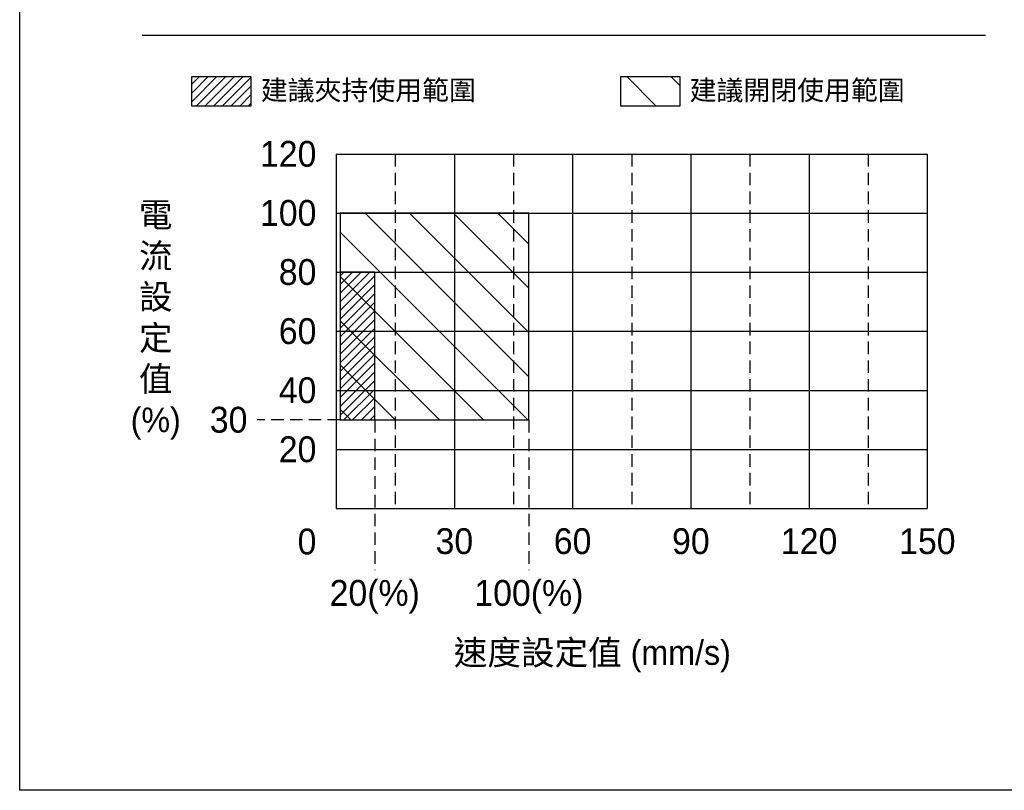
# Model space of a CAD drawing. Header units: millimetres. Extents: x 399 to 6076, y -1991 to 1602.
# Tile 27 of 256: x 2515 to 3015, y 272 to 663. Entities that reach past the tile are written whole.
import ezdxf

# ---------------------------------------------------------------- set-up
doc = ezdxf.new("R2010")
doc.units = ezdxf.units.MM
doc.linetypes.add('HIDDEN', pattern=[9.525, 6.35, -3.175])
doc.styles.get("Standard").update_dxf_attribs({"font": 'arial.ttf'})

msp = doc.modelspace()

# ---------------------------------------------------------------- hatches: boundary and pattern name
h = msp.add_hatch()
h.set_pattern_fill('ANSI31', color=1, scale=25)
h.set_pattern_definition([(45, (302.5056, 262.102), (-2.2097087, 2.2097087), [])])
h.paths.add_polyline_path([(2632.256, 619.483), (2632.256, 634.483), (2602.256, 634.483), (2602.256, 619.483)])
h = msp.add_hatch()
h.set_pattern_fill('ANSI31', color=4, scale=5, angle=90)
h.paths.add_polyline_path([(2849.859, 619.483), (2849.859, 634.483), (2819.859, 634.483), (2819.859, 619.483)])
h = msp.add_hatch()
h.set_pattern_fill('ANSI31', color=4, scale=5, angle=90)
h.paths.add_polyline_path([(2773.265, 565.171), (2677.465, 565.171), (2677.465, 460.171), (2773.265, 460.171)])
h = msp.add_hatch()
h.set_pattern_fill('ANSI31', color=1, scale=25)
h.set_pattern_definition([(45, (365.6136, 272.102), (-2.2097087, 2.2097087), [])])
h.paths.add_polyline_path([(2695.065, 535.171), (2677.465, 535.171), (2677.465, 460.171), (2695.065, 460.171)])

# ---------------------------------------------------------------- linework, layer by layer
msp.add_line((2577.032, 655.522), (3004.945, 655.522))
at = {"color": 0}
for p, q in [((2675.465, 595.171), (2675.465, 415.171)), ((2675.465, 595.171), (2975.465, 595.171)), ((2735.465, 595.171), (2735.465, 415.171)), ((2795.465, 595.171), (2795.465, 415.171)), ((2855.465, 595.171), (2855.465, 415.171)), ((2915.465, 595.171), (2915.465, 415.171)), ((2975.465, 595.171), (2975.465, 415.171)), ((2675.465, 565.171), (2975.465, 565.171)), ((2675.465, 535.171), (2975.465, 535.171)), ((2675.465, 505.171), (2975.465, 505.171)), ((2675.465, 475.171), (2975.465, 475.171)), ((2675.465, 445.171), (2975.465, 445.171)), ((2675.465, 415.171), (2975.465, 415.171))]:
    msp.add_line(p, q, dxfattribs=at)
at = {"color": 0, "linetype": 'HIDDEN'}
for p, q in [((2705.465, 595.171), (2705.465, 415.171)), ((2765.465, 595.171), (2765.465, 415.171)), ((2825.465, 595.171), (2825.465, 415.171)), ((2885.465, 595.171), (2885.465, 415.171)), ((2945.465, 595.171), (2945.465, 415.171))]:
    msp.add_line(p, q, dxfattribs=at)
at = {"color": 1, "linetype": 'HIDDEN'}
msp.add_line((2677.465, 460.171), (2635.465, 460.171), dxfattribs=at)
at = {"color": 4, "linetype": 'HIDDEN'}
for p, q in [((2695.065, 460.171), (2695.065, 383.878)), ((2773.265, 460.171), (2773.265, 383.878))]:
    msp.add_line(p, q, dxfattribs=at)
at = {"color": 7}
for points in [[(2514.895, 1601.855), (3472.864, 1601.855), (3472.864, 272.102), (2514.895, 272.102)], [(2602.256, 634.483), (2632.256, 634.483), (2632.256, 619.483), (2602.256, 619.483)], [(2819.859, 634.483), (2849.859, 634.483), (2849.859, 619.483), (2819.859, 619.483)]]:
    msp.add_lwpolyline(points, close=True, dxfattribs=at)
at = {"color": 4}
msp.add_lwpolyline([(2773.265, 565.171), (2677.465, 565.171), (2677.465, 460.171), (2773.265, 460.171)], close=True, dxfattribs=at)
at = {"color": 1}
msp.add_lwpolyline([(2695.065, 535.171), (2677.465, 535.171), (2677.465, 460.171), (2695.065, 460.171)], close=True, dxfattribs=at)

# ---------------------------------------------------------------- texts
at = {"color": 7, "char_height": 10, "attachment_point": 4}
for s, insert in [('{\\fPMingLiU|b0|i0|c136|p18;建議夾持使用範圍}', (2637.256, 626.983)), ('{\\fPMingLiU|b0|i0|c136|p18;建議開閉使用範圍}', (2854.859, 626.983))]:
    msp.add_mtext_dynamic_manual_height_columns(s, width=123.43551, gutter_width=12.5, heights=[0], dxfattribs=dict(at, insert=insert))
at = {"color": 0}
for s, insert, char_height, width, attachment_point in [('{\\fPMingLiU|b0|i0|c136|p18;120}', (2665.465, 595.171), 13.12093, 38.10111, 6), ('{\\fPMingLiU|b0|i0|c136|p18;100}', (2665.465, 565.171), 13.12093, 38.10111, 6), ('{\\fPMingLiU|b0|i0|c136|p18;80}', (2665.465, 535.171), 13.12093, 38.10111, 6), ('{\\fPMingLiU|b0|i0|c136|p18;電流設定值(%)}', (2583.926, 510.382), 12.49612, 25.70969, 5), ('{\\fPMingLiU|b0|i0|c136|p18;60}', (2665.465, 505.171), 13.12093, 38.10111, 6), ('{\\fPMingLiU|b0|i0|c136|p18;40}', (2665.465, 475.171), 13.12093, 38.10111, 6), ('{\\fPMingLiU|b0|i0|c136|p18;20}', (2665.465, 445.171), 13.12093, 38.10111, 6), ('{\\fPMingLiU|b0|i0|c136|p18;0}', (2665.465, 404.988), 13.12093, 44.46659, 3), ('{\\fPMingLiU|b0|i0|c136|p18;30}', (2735.465, 405.171), 13.12093, 48.25034, 2), ('{\\fPMingLiU|b0|i0|c136|p18;60}', (2795.465, 405.171), 13.12093, 48.25034, 2), ('{\\fPMingLiU|b0|i0|c136|p18;90}', (2855.465, 405.171), 13.12093, 48.25034, 2), ('{\\fPMingLiU|b0|i0|c136|p18;120}', (2915.465, 405.171), 13.12093, 48.25034, 2), ('{\\fPMingLiU|b0|i0|c136|p18;150}', (2975.465, 405.171), 13.12093, 48.25034, 2), ('{\\fPMingLiU|b0|i0|c136|p18;速度設定值 (mm/s)}', (2805.465, 340.171), 12.49612, 206.76606, 5)]:
    msp.add_mtext(s, dxfattribs=dict(at, insert=insert, char_height=char_height, width=width, attachment_point=attachment_point))
at = {"color": 1, "insert": (2630.465, 460.171), "char_height": 13.12093, "width": 38.10111, "attachment_point": 6}
msp.add_mtext('{\\fPMingLiU|b0|i0|c136|p18;30}', dxfattribs=at)
at = {"color": 4, "char_height": 13.12093, "width": 48.25034, "attachment_point": 2}
for s, insert in [('{\\fPMingLiU|b0|i0|c136|p18;20(%)}', (2695.065, 378.878)), ('{\\fPMingLiU|b0|i0|c136|p18;100(%)}', (2773.265, 378.878))]:
    msp.add_mtext(s, dxfattribs=dict(at, insert=insert))

doc.saveas('drawing.dxf')
